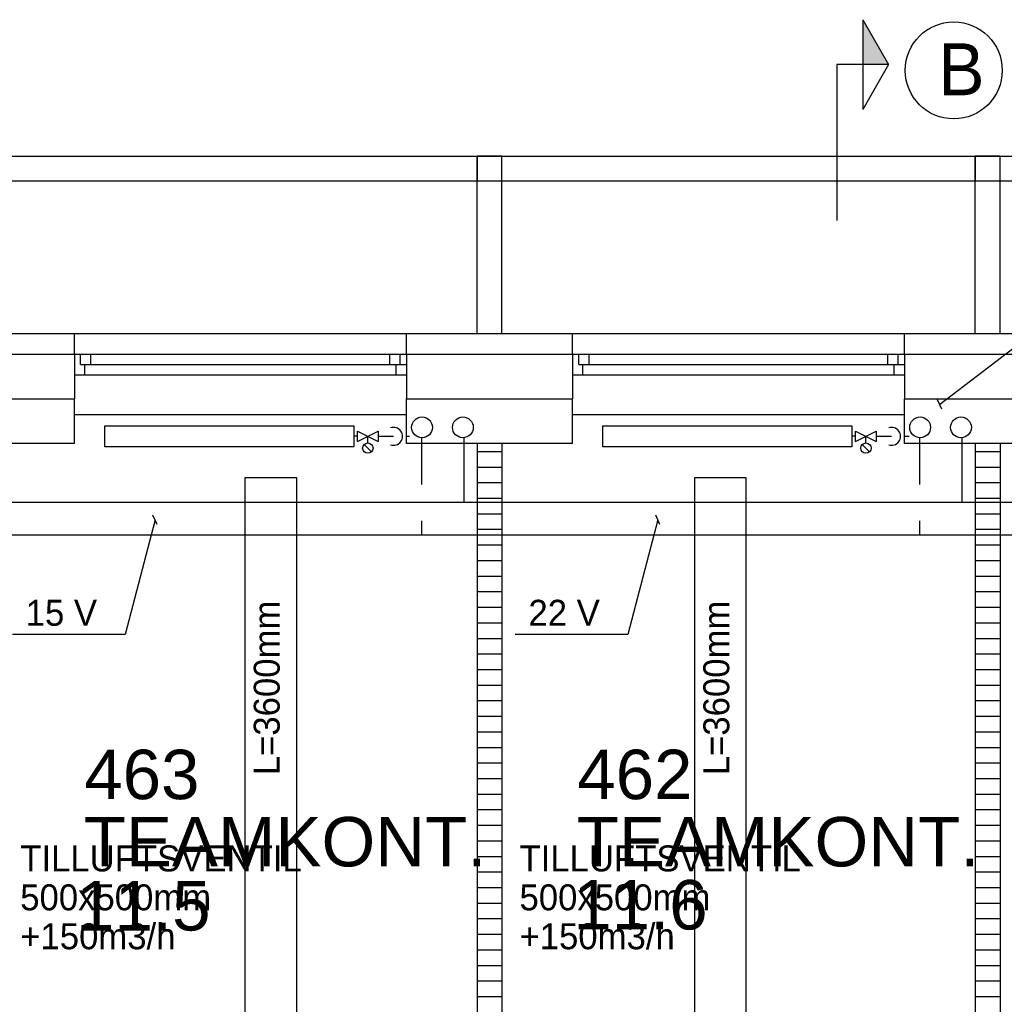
# Model space of a CAD drawing. Header units: millimetres. Extents: x 0 to 83130, y 0 to 53088.
# Tile 30 of 105: x 19741 to 24486, y 18038 to 22779. Entities that reach past the tile are written whole.
import ezdxf

# ---------------------------------------------------------------- set-up
doc = ezdxf.new("R2010")
doc.units = ezdxf.units.MM
doc.header["$LTSCALE"] = 50
doc.header["$MEASUREMENT"] = 0
doc.linetypes.add('V-V', pattern=[2, 1, 1])
doc.layers.get('0').update_dxf_attribs({"linetype": 'CONTINUOUS'})
for name, color, linetype in [('20604A200D001$0$832 Rominfo', 7, 'CONTINUOUS'), ('20604A200D001$0$A12-HEL1', 251, 'CONTINUOUS'), ('20604A200D001$0$A12-HEL3', 251, 'CONTINUOUS'), ('20604A200D001$0$A12-HEL4', 251, 'CONTINUOUS'), ('20604A200D001$0$A23-HEL1', 251, 'CONTINUOUS'), ('20604A200D001$0$A23-HEL3', 251, 'CONTINUOUS'), ('20604A200D001$0$A24-HEL2', 251, 'CONTINUOUS'), ('20604A200D001$0$A24-SKR1', 251, 'CONTINUOUS'), ('V071-', 1, 'CONTINUOUS'), ('V100-', 6, 'CONTINUOUS'), ('V101-', 1, 'CONTINUOUS'), ('V110', 1, 'CONTINUOUS'), ('V110-', 6, 'CONTINUOUS'), ('V111', 3, 'CONTINUOUS'), ('xref', 7, 'CONTINUOUS')]:
    doc.layers.add(name, color=color, linetype=linetype)
doc.styles.add('20604A200D001$0$Arial', font='arial.ttf', dxfattribs={"height": 238.125})
doc.styles.add('FISO', font='fiso')

# ---------------------------------------------------------------- blocks, each defined once
blk = doc.blocks.new('VUN')
at = {"color": 0}
blk.add_circle((0, 0), 0.5, dxfattribs=at)
blk = doc.blocks.new('_SNITT2')
for p, q in [((-4.33, 2.5), (0, 5)), ((0, 5), (4.33, 2.5)), ((0, 5), (0, 0)), ((-4.33, 2.5), (4.33, 2.5)), ((0, 0), (15, 0))]:
    blk.add_line(p, q)
for points in [[(-4.33, 2.5), (0, 5), (-4.33, 2.5)], [(-4.33, 2.5), (0, 5), (0, 2.5)]]:
    blk.add_solid(points)
blk = doc.blocks.new('20604A200D001')
at = {"layer": '20604A200D001$0$A12-HEL1', "color": 7}
for points in [[(35474.5, 18548), (37074.5, 18548)], [(37874.5, 18548), (39474.5, 18548)]]:
    blk.add_lwpolyline(points, dxfattribs=at)
at = {"layer": '20604A200D001$0$A12-HEL3', "color": 7}
for points in [[(35474.5, 18408), (35474.5, 18623)], [(37074.5, 18408), (37074.5, 18623)], [(37874.5, 18408), (37874.5, 18623)], [(39474.5, 18408), (39474.5, 18623)], [(35474.5, 18408), (34674.5, 18408)], [(37874.5, 18408), (37074.5, 18408)], [(40274.5, 18408), (39474.5, 18408)]]:
    blk.add_lwpolyline(points, dxfattribs=at)
at = {"layer": '20604A200D001$0$A12-HEL4', "color": 7}
for points in [[(34674.5, 18838), (35474.5, 18838)], [(35474.5, 18838), (35474.5, 18623)], [(37074.5, 18838), (37874.5, 18838)], [(37074.5, 18838), (37074.5, 18623)], [(37874.5, 18838), (37874.5, 18623)], [(39474.5, 18838), (40274.5, 18838)], [(39474.5, 18838), (39474.5, 18623)], [(34674.5, 18623), (35474.5, 18623)], [(37074.5, 18623), (37874.5, 18623)], [(39474.5, 18623), (40274.5, 18623)]]:
    blk.add_lwpolyline(points, dxfattribs=at)
at = {"layer": '20604A200D001$0$A23-HEL1', "color": 7}
for points in [[(30837.5, 19792), (56614.5, 19792)], [(37414.5, 18938), (37414.5, 19792)], [(37534.5, 18938), (37534.5, 19792)], [(39814.5, 18938), (39814.5, 19792)], [(39934.5, 18938), (39934.5, 19792)], [(30837.5, 19672), (56614.5, 19672)], [(35474.5, 18938), (37074.5, 18938)], [(37874.5, 18938), (39474.5, 18938)], [(35474.5, 18838), (37074.5, 18838)], [(35504.5, 18788), (35504.5, 18838)], [(35554.5, 18788), (35554.5, 18838)], [(36994.5, 18788), (36994.5, 18838)], [(37044.5, 18788), (37044.5, 18838)], [(37874.5, 18838), (39474.5, 18838)], [(37904.5, 18788), (37904.5, 18838)], [(37954.5, 18788), (37954.5, 18838)], [(39394.5, 18788), (39394.5, 18838)], [(39444.5, 18788), (39444.5, 18838)], [(35504.5, 18788), (37074.5, 18788)], [(35524.5, 18738), (35524.5, 18788)], [(37024.5, 18738), (37024.5, 18788)], [(37904.5, 18788), (39474.5, 18788)], [(37924.5, 18738), (37924.5, 18788)], [(39424.5, 18738), (39424.5, 18788)], [(35474.5, 18738), (37074.5, 18738)], [(37874.5, 18738), (39474.5, 18738)]]:
    blk.add_lwpolyline(points, dxfattribs=at)
at = {"layer": '20604A200D001$0$A23-HEL3', "color": 7}
for points in [[(37414.5, 19792), (37414.5, 19672), (37534.5, 19672), (37534.5, 19792)], [(39814.5, 19792), (39814.5, 19672), (39934.5, 19672), (39934.5, 19792)]]:
    blk.add_lwpolyline(points, close=True, dxfattribs=at)
for points in [[(34674.5, 18938), (35474.5, 18938)], [(35474.5, 18838), (35474.5, 18938)], [(37074.5, 18938), (37874.5, 18938)], [(37074.5, 18838), (37074.5, 18938)], [(37874.5, 18838), (37874.5, 18938)], [(39474.5, 18938), (40274.5, 18938)], [(39474.5, 18838), (39474.5, 18938)]]:
    blk.add_lwpolyline(points, dxfattribs=at)
at = {"layer": '20604A200D001$0$A24-HEL2', "color": 7}
for points in [[(37414.5, 18408), (37414.5, 13403)], [(37534.5, 18408), (37534.5, 13403)], [(39814.5, 18408), (39814.5, 13403)], [(39934.5, 18408), (39934.5, 13403)]]:
    blk.add_lwpolyline(points, dxfattribs=at)
at = {"layer": '20604A200D001$0$A24-SKR1', "color": 7}
for points in [[(37414.5, 18369.4), (37534.5, 18369.4)], [(39814.5, 18369.4), (39934.5, 18369.4)], [(37414.5, 18294.4), (37534.5, 18294.4)], [(39814.5, 18294.4), (39934.5, 18294.4)], [(37414.5, 18219.4), (37534.5, 18219.4)], [(39814.5, 18219.4), (39934.5, 18219.4)], [(37414.5, 18144.4), (37534.5, 18144.4)], [(39814.5, 18144.4), (39934.5, 18144.4)], [(37414.5, 18069.4), (37534.5, 18069.4)], [(39814.5, 18069.4), (39934.5, 18069.4)], [(37414.5, 17994.4), (37534.5, 17994.4)], [(39814.5, 17994.4), (39934.5, 17994.4)], [(37414.5, 17919.4), (37534.5, 17919.4)], [(39814.5, 17919.4), (39934.5, 17919.4)], [(37414.5, 17844.4), (37534.5, 17844.4)], [(39814.5, 17844.4), (39934.5, 17844.4)], [(37414.5, 17769.4), (37534.5, 17769.4)], [(39814.5, 17769.4), (39934.5, 17769.4)], [(37414.5, 17694.4), (37534.5, 17694.4)], [(39814.5, 17694.4), (39934.5, 17694.4)], [(37414.5, 17619.4), (37534.5, 17619.4)], [(39814.5, 17619.4), (39934.5, 17619.4)], [(37414.5, 17544.4), (37534.5, 17544.4)], [(39814.5, 17544.4), (39934.5, 17544.4)], [(37414.5, 17469.4), (37534.5, 17469.4)], [(39814.5, 17469.4), (39934.5, 17469.4)], [(37414.5, 17394.4), (37534.5, 17394.4)], [(39814.5, 17394.4), (39934.5, 17394.4)], [(37414.5, 17319.4), (37534.5, 17319.4)], [(39814.5, 17319.4), (39934.5, 17319.4)], [(37414.5, 17244.4), (37534.5, 17244.4)], [(39814.5, 17244.4), (39934.5, 17244.4)], [(37414.5, 17169.4), (37534.5, 17169.4)], [(39814.5, 17169.4), (39934.5, 17169.4)], [(37414.5, 17094.4), (37534.5, 17094.4)], [(39814.5, 17094.4), (39934.5, 17094.4)], [(37414.5, 17019.4), (37534.5, 17019.4)], [(39814.5, 17019.4), (39934.5, 17019.4)], [(37414.5, 16944.4), (37534.5, 16944.4)], [(39814.5, 16944.4), (39934.5, 16944.4)], [(37414.5, 16869.4), (37534.5, 16869.4)], [(39814.5, 16869.4), (39934.5, 16869.4)], [(37414.5, 16794.4), (37534.5, 16794.4)], [(39814.5, 16794.4), (39934.5, 16794.4)], [(37414.5, 16719.4), (37534.5, 16719.4)], [(39814.5, 16719.4), (39934.5, 16719.4)], [(37414.5, 16644.4), (37534.5, 16644.4)], [(39814.5, 16644.4), (39934.5, 16644.4)], [(37414.5, 16569.4), (37534.5, 16569.4)], [(39814.5, 16569.4), (39934.5, 16569.4)], [(37414.5, 16494.4), (37534.5, 16494.4)], [(39814.5, 16494.4), (39934.5, 16494.4)], [(37414.5, 16419.4), (37534.5, 16419.4)], [(39814.5, 16419.4), (39934.5, 16419.4)], [(37414.5, 16344.4), (37534.5, 16344.4)], [(39814.5, 16344.4), (39934.5, 16344.4)], [(37414.5, 16269.4), (37534.5, 16269.4)], [(39814.5, 16269.4), (39934.5, 16269.4)], [(37414.5, 16194.4), (37534.5, 16194.4)], [(39814.5, 16194.4), (39934.5, 16194.4)], [(37414.5, 16119.4), (37534.5, 16119.4)], [(39814.5, 16119.4), (39934.5, 16119.4)], [(37414.5, 16044.4), (37534.5, 16044.4)], [(39814.5, 16044.4), (39934.5, 16044.4)], [(37414.5, 15969.4), (37534.5, 15969.4)], [(39814.5, 15969.4), (39934.5, 15969.4)], [(37414.5, 15894.4), (37534.5, 15894.4)], [(39814.5, 15894.4), (39934.5, 15894.4)], [(37414.5, 15819.4), (37534.5, 15819.4)], [(39814.5, 15819.4), (39934.5, 15819.4)], [(37414.5, 15744.4), (37534.5, 15744.4)], [(39814.5, 15744.4), (39934.5, 15744.4)]]:
    blk.add_lwpolyline(points, dxfattribs=at)
at = {"layer": '20604A200D001$0$832 Rominfo', "color": 7, "style": '20604A200D001$0$Arial'}
for s, p in [('463', (35522.2, 16694.9)), ('462', (37897.6, 16694.9)), ('TEAMKONT.', (35519.6, 16371.1)), ('TEAMKONT.', (37895, 16371.1)), ('11.5', (35483, 16062.3)), ('11.6', (37878.3, 16067.3))]:
    blk.add_text(s, height=238.12, dxfattribs=at).set_placement(p)

msp = doc.modelspace()

# ---------------------------------------------------------------- linework, layer by layer
at = {"layer": 'V100-', "color": 1}
for p, q in [((21368.88, 20747.88), (21468.88, 20797.88)), ((21368.88, 20797.88), (21468.88, 20747.88)), ((21368.88, 20747.88), (21368.88, 20797.88)), ((21468.88, 20797.88), (21468.88, 20747.88)), ((23768.88, 20747.88), (23868.88, 20797.88)), ((23768.88, 20797.88), (23868.88, 20747.88)), ((23768.88, 20747.88), (23768.88, 20797.88)), ((23868.88, 20797.88), (23868.88, 20747.88)), ((21401.2, 20733.7), (21436.55, 20698.34)), ((21418.88, 20741.02), (21418.88, 20772.88)), ((23801.2, 20733.7), (23836.55, 20698.34)), ((23818.88, 20741.02), (23818.88, 20772.88))]:
    msp.add_line(p, q, dxfattribs=at)
at = {"layer": 'V100-', "linetype": 'V-V'}
for p, q in [((21368.88, 20772.88), (21351.11, 20772.88)), ((21468.88, 20772.88), (21542.75, 20772.88)), ((21601.71, 20772.88), (21620.44, 20772.88)), ((21677.3, 20766.11), (21677.3, 20541.08)), ((21881.39, 20766.11), (21881.39, 20453.58)), ((23768.88, 20772.88), (23751.11, 20772.88)), ((23868.88, 20772.88), (23942.75, 20772.88)), ((24001.71, 20772.88), (24027.76, 20772.88)), ((24077.3, 20766.11), (24077.3, 20541.08)), ((24281.39, 20766.11), (24281.39, 20453.58)), ((39398.58, 20453.58), (17081.39, 20453.58)), ((21677.3, 20366.08), (21677.3, 20297.35)), ((24077.3, 20366.08), (24077.3, 20297.35)), ((39398.58, 20297.35), (16877.3, 20297.35))]:
    msp.add_line(p, q, dxfattribs=at)
at = {"layer": 'V100-', "color": 1}
for points in [[(21351.11, 20822.88), (21351.11, 20722.88), (20151.11, 20722.88), (20151.11, 20822.88)], [(23751.11, 20822.88), (23751.11, 20722.88), (22551.11, 20722.88), (22551.11, 20822.88)]]:
    msp.add_lwpolyline(points, close=True, dxfattribs=at)
for centre in [(21418.88, 20716.02), (23818.88, 20716.02)]:
    msp.add_circle(centre, 25, dxfattribs=at)
for centre in [(21542.75, 20772.88), (23942.75, 20772.88)]:
    msp.add_arc(centre, 43.12, 250.85723, 469.14277, dxfattribs=at)
at = {"layer": 'V101-'}
for p, q in [((24174.14, 20926.02), (25081.34, 21622.55)), ((24184.24, 20903.15), (24164.04, 20948.89)), ((20393.85, 20370.83), (20249.7, 19818.18)), ((20403.95, 20347.96), (20383.75, 20393.7)), ((22816.32, 20370.83), (22672.17, 19818.18)), ((22826.42, 20347.96), (22806.22, 20393.7)), ((20249.7, 19818.18), (19706.94, 19818.18)), ((22672.17, 19818.18), (22129.41, 19818.18))]:
    msp.add_line(p, q, dxfattribs=at)
at = {"layer": 'V110'}
for points in [[(21076.22, 16972.9), (21076.22, 20572.9), (20826.22, 20572.9), (20826.22, 16972.9)], [(23242.52, 16972.9), (23242.52, 20572.9), (22992.52, 20572.9), (22992.52, 16972.9)]]:
    msp.add_lwpolyline(points, close=True, dxfattribs=at)
at = {"layer": 'V110-'}
msp.add_circle((24242.14, 22535.16), 233.49, dxfattribs=at)

# ---------------------------------------------------------------- block references
at = {"layer": 'V100-', "color": 1, "xscale": 100, "yscale": 100, "zscale": 100, "rotation": 270}
for p in [(21680.09, 20815.98), (21876.87, 20815.98), (24080.09, 20815.98), (24276.87, 20815.98)]:
    msp.add_blockref('VUN', p, dxfattribs=at)
at = {"layer": 'V110-', "xscale": 50, "yscale": 50, "zscale": 50, "rotation": 270}
msp.add_blockref('_SNITT2', (23678.45, 22562.86), dxfattribs=at)
at = {"layer": 'xref'}
msp.add_blockref('20604A200D001', (-15469.5, 2330.58), dxfattribs=at)

# ---------------------------------------------------------------- texts
at = {"layer": 'V071-', "color": 1, "style": 'FISO'}
for s, p in [('TILLUFTSVENTIL', (19744.08, 18677.56)), ('TILLUFTSVENTIL', (22149.74, 18677.56)), ('500x500mm', (19744.08, 18490.06)), ('500x500mm', (22149.74, 18490.06)), ('+150m3/h', (19744.08, 18302.56)), ('+150m3/h', (22149.74, 18302.56))]:
    msp.add_text(s, height=125, dxfattribs=at).set_placement(p)
at = {"layer": 'V101-', "color": 1, "style": 'FISO'}
for s, p in [('15 V', (19770.48, 19860.55)), ('22 V', (22192.95, 19860.55))]:
    msp.add_text(s, height=125, dxfattribs=at).set_placement(p)
at = {"layer": 'V110-', "color": 6, "style": 'FISO'}
msp.add_text('B', height=250, dxfattribs=at).set_placement((24167.56, 22415.66))
at = {"layer": 'V111', "color": 1, "style": 'FISO'}
for p in [(20994.23, 19140.64), (23160.53, 19140.64)]:
    msp.add_text('L=3600mm', height=125, rotation=90, dxfattribs=at).set_placement(p)

doc.saveas('drawing.dxf')
